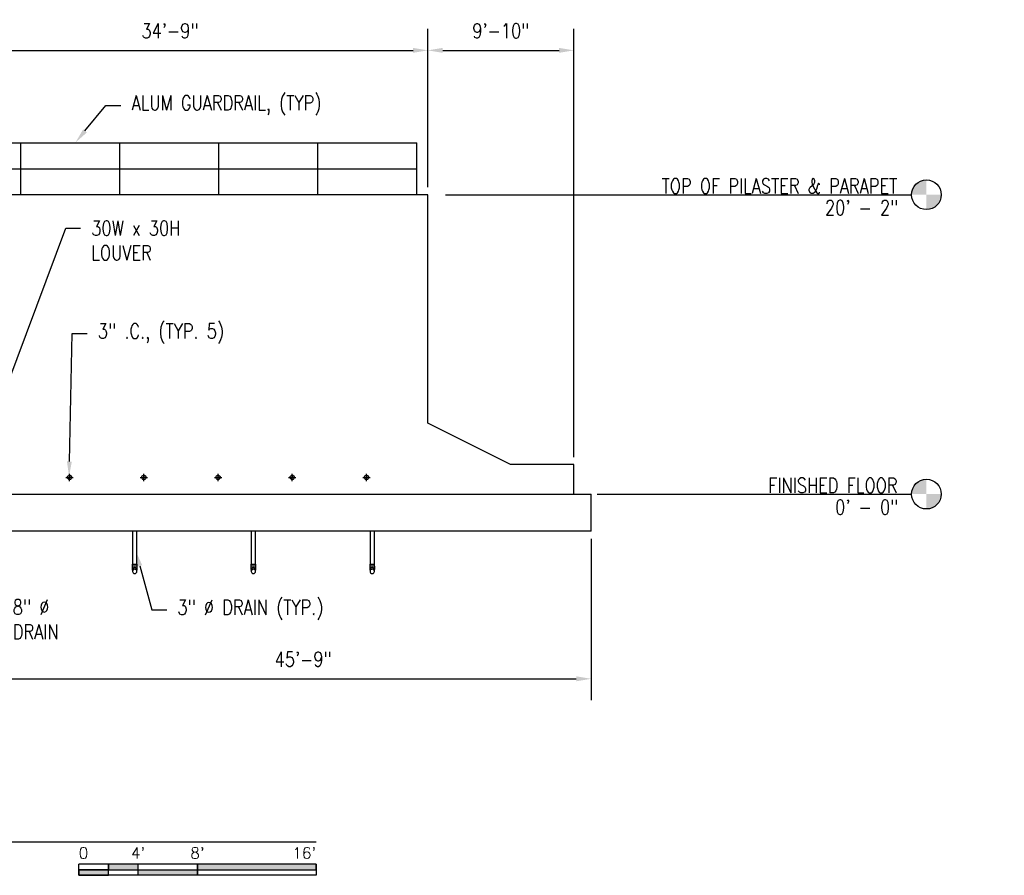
# Model space of a CAD drawing. Header units: inches. Extents: x -304 to 21107, y -311 to 413.
# Tile 61 of 62: x 2240 to 3036, y -308 to 383. Entities that reach past the tile are written whole.
import ezdxf
from ezdxf import colors
from ezdxf.entities.mleader import LeaderData, LeaderLine
from ezdxf.enums import TextEntityAlignment as Align
from ezdxf.math import Vec2, Vec3

# ---------------------------------------------------------------- set-up
doc = ezdxf.new("R2010")
doc.units = ezdxf.units.IN
doc.header["$MEASUREMENT"] = 0
doc.header["$PDMODE"] = 2
doc.header["$PDSIZE"] = -10
for name, color, linetype in [('A-DETL', 3, 'Continuous'), ('A-FLOR', 173, 'Continuous'), ('A-WALL', 4, 'Continuous'), ('P-PIPE', 3, 'Continuous'), ('P-PIPE-CNTR', 3, 'Continuous'), ('S-ANNO-DIMS-A1', 1, 'Continuous'), ('S-ANNO-NOTE-A1', 2, 'Continuous'), ('S-ANNO-NOTE-C1', 2, 'Continuous'), ('S-ANNO-SYMB', 2, 'Continuous'), ('S-DETL-MEDM', 3, 'Continuous')]:
    doc.layers.add(name, color=color, linetype=linetype)
doc.styles.add('Annotative', font='romans.shx', dxfattribs={"width": 0.8, "height": 0.125})
doc.styles.add('Arial', font='romans.shx', dxfattribs={"width": 0.8})
doc.dimstyles.new('Annotative', dxfattribs={"dimscale": 0, "dimtxt": 0.125, "dimasz": 0.125, "dimexe": 0.18, "dimexo": 0.0625, "dimgap": 0.09, "dimtad": 1, "dimdec": 3, "dimzin": 3, "dimdsep": 46, "dimlunit": 4, "dimtxsty": 'Annotative', "dimcen": 0.09, "dimclrt": 2, "dimazin": 2, "dimtfac": 1, "dimtdec": 3, "dimtmove": 0, "dimatfit": 0, "dimfxl": 1, "dimtfill": 1, "dimfrac": 2, "dimtolj": 1, "dimtzin": 0, "dimarcsym": 0})

# ---------------------------------------------------------------- blocks, each defined once
blk = doc.blocks.new('Level - Circle-570883-ELEVATION _DOOR SIDE_')
at = {"layer": 'S-ANNO-SYMB', "lineweight": -3}
h = blk.add_hatch(color=256, dxfattribs=at)
edge = h.paths.add_edge_path()
edge.add_line((2445.35, 0), (2433.35, 0))
edge.add_arc((2445.35, 0), 12, 90, 180, ccw=False)
edge.add_line((2445.35, 12), (2445.35, 0))
h = blk.add_hatch(color=256, dxfattribs=at)
edge = h.paths.add_edge_path()
edge.add_line((2445.35, -12), (2445.35, 0))
edge.add_line((2445.35, 0), (2457.35, 0))
edge.add_arc((2445.35, 0), 12, 270, 360, ccw=False)
blk.add_circle((2445.35, 0), 12, dxfattribs=at)
blk = doc.blocks.new('Bend - PVC - Sch 40 - DWV_USACE - Standard-V8-ELEVATION _DOOR SIDE_ CONTINUED')
at = {"layer": 'P-PIPE'}
for p, q in [((2235.08, -56.69), (2235.08, -58.19)), ((2235.08, -56.69), (2237.06, -56.69)), ((2237.06, -58.19), (2235.08, -58.19)), ((2235.08, -61.28), (2235.08, -61.3)), ((2235.31, -60.39), (2235.31, -60.38)), ((2237.06, -56.69), (2239.04, -56.69)), ((2239.04, -58.19), (2237.06, -58.19)), ((2238.81, -60.38), (2238.81, -60.39)), ((2239.04, -58.19), (2239.04, -56.69)), ((2239.04, -61.3), (2239.04, -61.28))]:
    blk.add_line(p, q, dxfattribs=at)
at = {"layer": 'P-PIPE', "flags": 128}
for points in [[(2235.31, -60.37), (2235.31, -60.32), (2235.31, -60.23), (2235.31, -60.13), (2235.31, -60.04), (2235.31, -59.93), (2235.31, -59.83), (2235.31, -59.73), (2235.31, -59.62), (2235.31, -59.51), (2235.31, -59.39), (2235.31, -59.28), (2235.31, -59.16), (2235.31, -59.04), (2235.31, -58.92), (2235.31, -58.8), (2235.31, -58.68), (2235.31, -58.56), (2235.31, -58.43), (2235.31, -58.31), (2235.31, -58.19), (2235.31, -58.19)], [(2235.31, -61.28), (2235.31, -61.28), (2235.31, -61.27), (2235.31, -61.26), (2235.31, -61.24), (2235.31, -61.21), (2235.31, -61.18), (2235.31, -61.15), (2235.31, -61.11), (2235.31, -61.07), (2235.31, -61.02), (2235.31, -60.97)], [(2238.81, -58.19), (2238.81, -58.31), (2238.81, -58.43), (2238.81, -58.56), (2238.81, -58.68), (2238.81, -58.8), (2238.81, -58.92), (2238.81, -59.04), (2238.81, -59.16), (2238.81, -59.28), (2238.81, -59.39), (2238.81, -59.5), (2238.81, -59.62), (2238.81, -59.72), (2238.81, -59.83), (2238.81, -59.93), (2238.81, -60.03), (2238.81, -60.13), (2238.81, -60.23), (2238.81, -60.32), (2238.81, -60.37)], [(2238.81, -60.97), (2238.81, -61.02), (2238.81, -61.07), (2238.81, -61.11), (2238.81, -61.15), (2238.81, -61.18), (2238.81, -61.21), (2238.81, -61.24), (2238.81, -61.25), (2238.81, -61.27), (2238.81, -61.28), (2238.81, -61.28)]]:
    blk.add_lwpolyline(points, dxfattribs=at)
at = {"layer": 'P-PIPE'}
for centre, major_axis, start_param, end_param in [((2237.06, -61.3), (1.98, 0), 1.570796, 3.61734), ((2237.06, -61.28), (-1.98, 0), 4.712389, 6.283185), ((2237.06, -61.28), (-1.98, 0), 3.141593, 4.712389), ((2237.06, -61.3), (1.98, 0), 5.807438, 7.853982)]:
    blk.add_ellipse(centre, major_axis=major_axis, ratio=0.999946, start_param=start_param, end_param=end_param, dxfattribs=at)
blk = doc.blocks.new('*D46')
at = {"layer": 'Defpoints', "color": 0, "transparency": 16777216}
for p in [(2570.08, 358.66), (2153.08, 242), (2570.08, 242)]:
    blk.add_point(p, dxfattribs=at)
at = {"layer": 'S-ANNO-DIMS-A1', "color": 0, "lineweight": -2, "transparency": 16777216}
blk.add_line((2165.08, 358.66), (2558.08, 358.66), dxfattribs=at)
at = {"layer": 'S-ANNO-DIMS-A1', "color": 0, "transparency": 16777216}
for points in [[(2165.08, 360.66), (2165.08, 356.66), (2153.08, 358.66)], [(2558.08, 360.66), (2558.08, 356.66), (2570.08, 358.66)]]:
    blk.add_solid(points, dxfattribs=at)
at = {"layer": 'S-ANNO-DIMS-A1', "color": 2, "transparency": 16777216, "insert": (2361.58, 374.44), "char_height": 12, "attachment_point": 5, "style": 'Annotative', "bg_fill": 3, "box_fill_scale": 1.25, "bg_fill_color": 256, "bg_fill_true_color": 13158600, "bg_fill_transparency": 0}
blk.add_mtext('\\A1;34\'-9"', dxfattribs=at)
blk = doc.blocks.new('*D47')
at = {"layer": 'Defpoints', "color": 0, "transparency": 16777216}
for p in [(2688.08, 358.66), (2570.08, 242), (2688.08, 24)]:
    blk.add_point(p, dxfattribs=at)
at = {"layer": 'S-ANNO-DIMS-A1', "color": 0, "lineweight": -2, "transparency": 16777216}
for p, q in [((2570.08, 248), (2570.08, 375.94)), ((2688.08, 30), (2688.08, 375.94)), ((2582.08, 358.66), (2676.08, 358.66))]:
    blk.add_line(p, q, dxfattribs=at)
at = {"layer": 'S-ANNO-DIMS-A1', "color": 0, "transparency": 16777216}
for points in [[(2582.08, 360.66), (2582.08, 356.66), (2570.08, 358.66)], [(2676.08, 360.66), (2676.08, 356.66), (2688.08, 358.66)]]:
    blk.add_solid(points, dxfattribs=at)
at = {"layer": 'S-ANNO-DIMS-A1', "color": 2, "transparency": 16777216, "insert": (2629.08, 374.44), "char_height": 12, "attachment_point": 5, "style": 'Annotative', "bg_fill": 3, "box_fill_scale": 1.25, "bg_fill_color": 256, "bg_fill_true_color": 13158600, "bg_fill_transparency": 0}
blk.add_mtext('\\A1;9\'-10"', dxfattribs=at)
blk = doc.blocks.new('*D48')
at = {"layer": 'Defpoints', "color": 0, "transparency": 16777216}
for p in [(2153.08, 0), (2702.08, -30), (2702.08, -149.24)]:
    blk.add_point(p, dxfattribs=at)
at = {"layer": 'S-ANNO-DIMS-A1', "color": 0, "lineweight": -2, "transparency": 16777216}
for p, q in [((2702.08, -36), (2702.08, -166.52)), ((2165.08, -149.24), (2690.08, -149.24))]:
    blk.add_line(p, q, dxfattribs=at)
at = {"layer": 'S-ANNO-DIMS-A1', "color": 0, "transparency": 16777216}
for points in [[(2165.08, -147.24), (2165.08, -151.24), (2153.08, -149.24)], [(2690.08, -147.24), (2690.08, -151.24), (2702.08, -149.24)]]:
    blk.add_solid(points, dxfattribs=at)
at = {"layer": 'S-ANNO-DIMS-A1', "color": 2, "transparency": 16777216, "insert": (2469.23, -133.46), "char_height": 12, "attachment_point": 5, "style": 'Annotative', "bg_fill": 3, "box_fill_scale": 1.25, "bg_fill_color": 256, "bg_fill_true_color": 13158600, "bg_fill_transparency": 0}
blk.add_mtext('\\A1;45\'-9"', dxfattribs=at)
blk = doc.blocks.new('*U21')
at = {"linetype": 'Continuous', "lineweight": -3}
blk.add_line((1.125, 0.625), (29.5, 0.625), dxfattribs=at)
at = {"lineweight": -3, "style": 'Arial'}
blk.add_attdef('DRAWING_AREA_TITLE', text='', height=0.1875, dxfattribs=at).set_placement((1.3743, 0.6339), align=Align.BOTTOM_LEFT)
blk.add_attdef('X#', text='', height=0.1875, dxfattribs=at).set_placement((0.8125, 0.625), align=Align.MIDDLE_CENTER)
blk.add_attdef('SCALE:', text='', height=0.0938, dxfattribs=at).set_placement((1.3743, 0.5606), align=Align.TOP_LEFT)
blk = doc.blocks.new('*U22')
for points in [[(-2, -0.2812), (-1.75, -0.2812), (-1.75, -0.2344), (-2, -0.2344)], [(-1.75, -0.2344), (-1.5, -0.2344), (-1.5, -0.1875), (-1.75, -0.1875)], [(-1.5, -0.2344), (-1, -0.2344), (-1, -0.2812), (-1.5, -0.2812)], [(-1, -0.2344), (0, -0.2344), (0, -0.1875), (-1, -0.1875)]]:
    blk.add_hatch(color=256).paths.add_polyline_path(points)
for p, q in [((0, -0.1875), (-2, -0.1875)), ((-2, -0.2812), (-2, -0.1875)), ((-2, -0.2344), (0, -0.2344)), ((-1.75, -0.2812), (-1.75, -0.1875)), ((-1.5, -0.2812), (-1.5, -0.1875)), ((-1, -0.2812), (-1, -0.1885)), ((0, -0.1875), (0, -0.2812)), ((0, -0.2812), (-2, -0.2812))]:
    blk.add_line(p, q)
at = {"flags": 128}
for points in [[(-2, -0.2812), (-1.75, -0.2812), (-1.75, -0.2344), (-2, -0.2344), (-2, -0.2812)], [(-1.75, -0.2344), (-1.5, -0.2344), (-1.5, -0.1875), (-1.75, -0.1875), (-1.75, -0.2344)], [(-1.5, -0.2344), (-1, -0.2344), (-1, -0.2812), (-1.5, -0.2812), (-1.5, -0.2344)], [(-1, -0.2344), (0, -0.2344), (0, -0.1875), (-1, -0.1875), (-1, -0.2344)]]:
    blk.add_lwpolyline(points, close=True, dxfattribs=at)
at = {"style": 'Arial'}
blk.add_text('0', height=0.0937, dxfattribs=at).set_placement((-2, -0.0937), align=Align.MIDDLE_LEFT)
for s, p in [("4'", (-1.5, -0.0937)), ("8'", (-1, -0.0937))]:
    blk.add_text(s, height=0.09375, dxfattribs=at).set_placement(p, align=Align.MIDDLE_CENTER)
blk.add_text("16'", height=0.09375, dxfattribs=at).set_placement((0, -0.0937), align=Align.MIDDLE_RIGHT)

msp = doc.modelspace()

# ---------------------------------------------------------------- linework, layer by layer
at = {"layer": 'A-DETL'}
for p, q in [((2241.0774, 242), (2241.0774, 284)), ((2321.0774, 242), (2321.0774, 284)), ((2401.0774, 242), (2401.0774, 284)), ((2481.0774, 242), (2481.0774, 284)), ((2561.0774, 242), (2561.0774, 284))]:
    msp.add_line(p, q, dxfattribs=at)
at = {"layer": 'A-FLOR', "lineweight": -3}
for p, q in [((-299.9226, 0), (2702.0774, 0)), ((2702.0774, -30), (2702.0774, 0)), ((2702.0774, -30), (2207.0774, -30))]:
    msp.add_line(p, q, dxfattribs=at)
at = {"layer": 'P-PIPE', "lineweight": -3}
for p, q in [((2331.3083, -30), (2331.3083, -56.6863)), ((2334.8083, -56.6863), (2334.8083, -30)), ((2427.3083, -30), (2427.3083, -56.6863)), ((2430.8083, -56.6863), (2430.8083, -30)), ((2523.3083, -30), (2523.3083, -56.6863)), ((2526.8083, -56.6863), (2526.8083, -30)), ((2331.3083, -61.2969), (2331.3083, -62.4017)), ((2334.8083, -62.4017), (2334.8083, -61.2969)), ((2427.3083, -61.2969), (2427.3083, -62.4017)), ((2430.8083, -62.4017), (2430.8083, -61.2969)), ((2523.3083, -61.2969), (2523.3083, -62.4017)), ((2526.8083, -62.4017), (2526.8083, -61.2969))]:
    msp.add_line(p, q, dxfattribs=at)
for centre in [(2280.46, 13.5), (2340.46, 13.5), (2400.46, 13.5), (2460.46, 13.5), (2520.46, 13.5)]:
    msp.add_circle(centre, 1.75, dxfattribs=at)
for centre, start, end in [((2280.46, 12.625), 90.3429456, 270), ((2280.46, 14.375), 270.3429456, 90), ((2340.46, 12.625), 90.3429456, 270), ((2340.46, 14.375), 270.3429456, 90), ((2400.46, 12.625), 90.3429456, 270), ((2400.46, 14.375), 270.3429456, 90), ((2460.46, 12.625), 90.3429456, 270), ((2460.46, 14.375), 270.3429456, 90), ((2520.46, 12.625), 90.3429456, 270), ((2520.46, 14.375), 270.3429456, 90)]:
    msp.add_arc(centre, 0.875, start, end, dxfattribs=at)
for centre, major_axis, start_param, end_param in [((2333.0583, -61.2969), (1.75, 0), 1.57079633, 3.14159265), ((2333.0583, -62.4017), (-1.75, 0), 4.71238898, 6.28318531), ((2333.0583, -62.4017), (1.75, 0), 3.14159265, 4.71238898), ((2333.0583, -61.2969), (1.75, 0), 0, 1.57079633), ((2333.0583, -62.4017), (-1.75, 0), 3.14159265, 4.71238898), ((2333.0583, -62.4017), (1.75, 0), 4.71238898, 6.28318531), ((2429.0583, -61.2969), (1.75, 0), 1.57079633, 3.14159265), ((2429.0583, -62.4017), (-1.75, 0), 4.71238898, 6.28318531), ((2429.0583, -62.4017), (1.75, 0), 3.14159265, 4.71238898), ((2429.0583, -61.2969), (1.75, 0), 0, 1.57079633), ((2429.0583, -62.4017), (-1.75, 0), 3.14159265, 4.71238898), ((2429.0583, -62.4017), (1.75, 0), 4.71238898, 6.28318531), ((2525.0583, -61.2969), (1.75, 0), 1.57079633, 3.14159265), ((2525.0583, -62.4017), (-1.75, 0), 4.71238898, 6.28318531), ((2525.0583, -62.4017), (1.75, 0), 3.14159265, 4.71238898), ((2525.0583, -61.2969), (1.75, 0), 0, 1.57079633), ((2525.0583, -62.4017), (-1.75, 0), 3.14159265, 4.71238898), ((2525.0583, -62.4017), (1.75, 0), 4.71238898, 6.28318531)]:
    msp.add_ellipse(centre, major_axis=major_axis, ratio=0.99994575, start_param=start_param, end_param=end_param, dxfattribs=at)
at = {"layer": 'P-PIPE-CNTR', "lineweight": -3}
for p, q in [((2280.46, 10.5), (2280.46, 16.5)), ((2340.46, 10.5), (2340.46, 16.5)), ((2400.46, 10.5), (2400.46, 16.5)), ((2460.46, 10.5), (2460.46, 16.5)), ((2520.46, 10.5), (2520.46, 16.5)), ((2277.46, 13.5), (2283.46, 13.5)), ((2337.46, 13.5), (2343.46, 13.5)), ((2397.46, 13.5), (2403.46, 13.5)), ((2457.46, 13.5), (2463.46, 13.5)), ((2517.46, 13.5), (2523.46, 13.5))]:
    msp.add_line(p, q, dxfattribs=at)
at = {"layer": 'S-DETL-MEDM'}
for p, q in [((116.5348, 284), (2561.0774, 284)), ((-158.9226, 263), (2561.0774, 263))]:
    msp.add_line(p, q, dxfattribs=at)

# ---------------------------------------------------------------- block references
at = {"layer": 'P-PIPE', "lineweight": -3}
for p in [(96, 0), (192, 0), (288, 0)]:
    msp.add_blockref('Bend - PVC - Sch 40 - DWV_USACE - Standard-V8-ELEVATION _DOOR SIDE_ CONTINUED', p, dxfattribs=at)
at = {"layer": 'S-ANNO-SYMB', "lineweight": -3}
for p in [(527.7633, 242), (527.7633, 0)]:
    msp.add_blockref('Level - Circle-570883-ELEVATION _DOOR SIDE_', p, dxfattribs=at)
at = {"layer": 'S-ANNO-SYMB', "lineweight": -3, "xscale": 96.00000097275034, "yscale": 96.00000097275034, "zscale": 96.00000097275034}
for name, p in [('*U21', (-352.1906, -341.0439)), ('*U22', (2479.8095, -281.0439))]:
    msp.add_blockref(name, p, dxfattribs=at)

# ---------------------------------------------------------------- texts
at = {"layer": 'S-ANNO-NOTE-C1', "lineweight": -3, "char_height": 12, "attachment_point": 9, "line_spacing_factor": 0.981704, "style": 'Annotative', "bg_fill": 2}
for s, insert, width in [('\\pxqr,t3.2,6.4,9.6,12.8,16,19.2,22.4,25.6,28.8,32,35.2,38.4,41.6,44.8,48,51.2,54.4,57.6,60.8,64,67.2,70.4,73.6,76.8,80,83.2,86.4,89.6,92.8,96,99.2,102.4;TOP OF PILASTER & PARAPET', (2949.5469, 243.0367), 221.514455), ('FINISHED FLOOR', (2949.7679, 1.049), 149.083526)]:
    msp.add_mtext(s, dxfattribs=dict(at, insert=insert, width=width))

# ---------------------------------------------------------------- leaders
at = {"layer": 'S-ANNO-NOTE-C1', "lineweight": -3}
ml = msp.add_multileader_mtext('Standard', dxfattribs=at)
ml.set_content('30W x 30H LOUVER', color=256, style='Annotative')
ml.set_leader_properties(color=1, linetype='ByLayer', lineweight=-1)
ml.build(insert=Vec2(0, 0))
ml.multileader.update_dxf_attribs({"text_right_attachment_type": 3, "dogleg_length": 0.125, "arrow_head_size": 12, "scale": 96})
ctx = ml.context
ctx.base_point, ctx.scale, ctx.char_height, ctx.arrow_head_size, ctx.landing_gap_size, ctx.plane_origin = Vec3(86.8076, 192.6119), 96, 12, 12, 8.64, Vec3(85.249, 220.4827)
ctx.right_attachment = 3
notes = []
notes.append((ctx, [(0, (1, 1, 0), (197.4591, 172.6119), (-1, 0), 12, [(0, [(186.0774, 51)], 0, [])])]))
ctx.mtext.insert, ctx.mtext.width, ctx.mtext.flow_direction = Vec3(95.4476, 198.6119), 89.401183, 5
ml = msp.add_multileader_mtext('Standard', dxfattribs=at)
ml.set_content('8" %%C\\PDRAIN', color=256, style='Annotative')
ml.set_leader_properties(color=1, linetype='ByLayer', lineweight=-1)
ml.build(insert=Vec2(0, 0))
ml.multileader.update_dxf_attribs({"text_right_attachment_type": 3, "dogleg_length": 0.125, "arrow_head_size": 12, "scale": 96})
ctx = ml.context
ctx.base_point, ctx.scale, ctx.char_height, ctx.arrow_head_size, ctx.landing_gap_size, ctx.plane_origin = Vec3(87.1841, -84.2171), 96, 12, 12, 8.64, Vec3(201.0316, -64.4282)
ctx.right_attachment = 3
notes.append((ctx, [(0, (1, 1, 0), (153.9498, -106.5028), (-1, 0), 12, [(0, [(201.0316, -64.4282)], 0, [])])]))
ctx.mtext.insert, ctx.mtext.width, ctx.mtext.flow_direction = Vec3(95.8241, -78.2171), 72.922873, 5
for ctx, leaders in notes:
    for number, flags, end, landing, length, lines in leaders:
        leader = LeaderData()
        leader.index, (leader.has_last_leader_line, leader.has_dogleg_vector, leader.attachment_direction) = number, flags
        leader.last_leader_point, leader.dogleg_vector, leader.dogleg_length = Vec3(end), Vec3(landing), length
        for number, points, colour, breaks in lines:
            line = LeaderLine()
            line.index, line.vertices, line.color, line.breaks = number, Vec3.list(points), colors.encode_raw_color(colour), breaks
            leader.lines.append(line)
        ctx.leaders.append(leader)

# ---------------------------------------------------------------- next in the draw order: texts
at = {"layer": 'S-ANNO-NOTE-C1', "lineweight": -3, "char_height": 12, "attachment_point": 3, "line_spacing_factor": 0.981704, "style": 'Annotative', "bg_fill": 2}
for s, insert, width in [('\\pxqr,t3.2,6.4,9.6,12.8,16,19.2,22.4,25.6,28.8,32,35.2,38.4,41.6,44.8,48,51.2,54.4,57.6,60.8,64,67.2,70.4,73.6,76.8,80,83.2,86.4,89.6,92.8,96,99.2,102.4;20\' - 2"', (2950.3558, 237.5166), 72.990236), ('\\pxqr,t3.2,6.4,9.6,12.8,16,19.2,22.4,25.6,28.8,32,35.2,38.4,41.6,44.8,48,51.2,54.4,57.6,60.8,64,67.2,70.4,73.6,76.8,80,83.2,86.4,89.6,92.8,96,99.2,102.4;0\' - 0"', (2950.3558, -4.4834), 63.405354)]:
    msp.add_mtext(s, dxfattribs=dict(at, insert=insert, width=width))

# ---------------------------------------------------------------- next in the draw order: dimensions: what is measured, and where the dimension line sits
at = {"layer": 'S-ANNO-DIMS-A1'}
dim = msp.add_linear_dim(base=(2702.0774, -149.2408), p1=(2153.0774, 0), p2=(2702.0774, -30), dimstyle='Annotative', override={"dimpost": '\\X', "dimse1": 1}, dxfattribs=at)
dim.commit()
dim.dimension.update_dxf_attribs({"geometry": '*D48', "text_midpoint": (2469.2333, -149.2408), "dimtype": 160})

# ---------------------------------------------------------------- next in the draw order: leaders
at = {"layer": 'S-ANNO-NOTE-C1', "lineweight": -3}
ml = msp.add_multileader_mtext('Standard', dxfattribs=at)
ml.set_content('{\\C256;ALUM GUARDRAIL, (TYP)}', color=256, style='Annotative')
ml.set_leader_properties(color=1, linetype='ByLayer', lineweight=-1)
ml.build(insert=Vec2(0, 0))
ml.multileader.update_dxf_attribs({"text_right_attachment_type": 3, "dogleg_length": 0.125, "arrow_head_size": 12, "scale": 96})
ctx = ml.context
ctx.base_point, ctx.scale, ctx.char_height, ctx.arrow_head_size, ctx.landing_gap_size, ctx.plane_origin = Vec3(1512.7859, 314.194), 96, 12, 12, 8.64, Vec3(1454.7388, 377.7643)
ctx.right_attachment = 3
notes = []
notes.append((ctx, [(1, (1, 1, 0), (1500.7859, 314.194), (1, 0), 12, [(0, [(1476.2024, 284.25)], 0, [])])]))
ctx.mtext.insert, ctx.mtext.width, ctx.mtext.flow_direction = Vec3(1521.4259, 322.194), 195.586447, 5
ml = msp.add_multileader_mtext('Standard', dxfattribs=at)
ml.set_content('3" .C., (TYP. 5)', color=256, style='Annotative')
ml.set_leader_properties(color=1, linetype='ByLayer', lineweight=-1)
ml.build(insert=Vec2(0, 0))
ml.multileader.update_dxf_attribs({"text_right_attachment_type": 3, "dogleg_length": 0.125, "arrow_head_size": 12, "scale": 96})
ctx = ml.context
ctx.base_point, ctx.scale, ctx.char_height, ctx.arrow_head_size, ctx.landing_gap_size, ctx.plane_origin = Vec3(-60.3847, 129.7973), 96, 12, 12, 8.64, Vec3(-60.3188, 11.9328)
ctx.right_attachment = 3
notes.append((ctx, [(1, (1, 1, 0), (-72.3847, 129.7973), (1, 0), 12, [(0, [(-60.9408, 15.8264)], 0, [])])]))
ctx.mtext.insert, ctx.mtext.width, ctx.mtext.defined_height, ctx.mtext.flow_direction = Vec3(-51.7447, 137.7973), 137.642397, 60.9173, 5
for ctx, leaders in notes:
    for number, flags, end, landing, length, lines in leaders:
        leader = LeaderData()
        leader.index, (leader.has_last_leader_line, leader.has_dogleg_vector, leader.attachment_direction) = number, flags
        leader.last_leader_point, leader.dogleg_vector, leader.dogleg_length = Vec3(end), Vec3(landing), length
        for number, points, colour, breaks in lines:
            line = LeaderLine()
            line.index, line.vertices, line.color, line.breaks = number, Vec3.list(points), colors.encode_raw_color(colour), breaks
            leader.lines.append(line)
        ctx.leaders.append(leader)

# ---------------------------------------------------------------- next in the draw order: linework, layer by layer
at = {"layer": 'S-ANNO-SYMB', "lineweight": -3}
msp.add_line((2706.8945, 0), (2961.1181, 0), dxfattribs=at)

# ---------------------------------------------------------------- next in the draw order: dimensions: what is measured, and where the dimension line sits
at = {"layer": 'S-ANNO-DIMS-A1'}
dim = msp.add_linear_dim(base=(2570.0774, 358.6579), p1=(2153.0774, 242), p2=(2570.0774, 242), dimstyle='Annotative', override={"dimpost": '\\X', "dimse1": 1, "dimse2": 1}, dxfattribs=at)
dim.commit()
dim.dimension.update_dxf_attribs({"geometry": '*D46', "text_midpoint": (2361.5774, 374.4408)})

# ---------------------------------------------------------------- next in the draw order: leaders
at = {"layer": 'S-ANNO-NOTE-A1', "lineweight": -3}
ml = msp.add_multileader_mtext('Standard', dxfattribs=at)
ml.set_content('30W x 30H\\PLOUVER', color=256, style='Annotative')
ml.set_leader_properties(color=1, linetype='ByLayer', lineweight=-1)
ml.build(insert=Vec2(0, 0))
ml.multileader.update_dxf_attribs({"text_right_attachment_type": 3, "dogleg_length": 0.125, "arrow_head_size": 12, "scale": 96})
ctx = ml.context
ctx.base_point, ctx.scale, ctx.char_height, ctx.arrow_head_size, ctx.landing_gap_size, ctx.plane_origin = Vec3(2289.3456, 215.0071), 96, 12, 12, 8.64, Vec3(2123.1808, 220.4827)
ctx.right_attachment = 3
notes = []
notes.append((ctx, [(1, (1, 1, 0), (2277.3456, 215.0071), (1, 0), 12, [(0, [(2216.0774, 51)], 0, [])])]))
ctx.mtext.insert, ctx.mtext.width, ctx.mtext.flow_direction = Vec3(2297.9856, 221.0071), 89.401183, 5
at = {"layer": 'S-ANNO-NOTE-C1', "lineweight": -3}
ml = msp.add_multileader_mtext('Standard', dxfattribs=at)
ml.set_content('3" %%C DRAIN (TYP.)', color=256, style='Annotative')
ml.set_leader_properties(color=1, linetype='ByLayer', lineweight=-1)
ml.build(insert=Vec2(0, 0))
ml.multileader.update_dxf_attribs({"text_right_attachment_type": 3, "dogleg_length": 0.125, "arrow_head_size": 12, "scale": 96})
ctx = ml.context
ctx.base_point, ctx.scale, ctx.char_height, ctx.arrow_head_size, ctx.landing_gap_size, ctx.plane_origin = Vec3(2358.9632, -93.4877), 96, 12, 12, 8.64, Vec3(2236.7388, -64.4282)
ctx.right_attachment = 3
notes.append((ctx, [(1, (1, 1, 0), (2346.9632, -93.4877), (1, 0), 12, [(0, [(2334.0756, -46.3432)], 0, [])])]))
ctx.mtext.insert, ctx.mtext.width, ctx.mtext.flow_direction = Vec3(2367.6032, -85.4877), 132.504589, 5
ml = msp.add_multileader_mtext('Standard', dxfattribs=at)
ml.set_content('8" %%C\\PDRAIN', color=256, style='Annotative')
ml.set_leader_properties(color=1, linetype='ByLayer', lineweight=-1)
ml.build(insert=Vec2(0, 0))
ml.multileader.update_dxf_attribs({"text_right_attachment_type": 3, "dogleg_length": 0.125, "arrow_head_size": 12, "scale": 96})
ctx = ml.context
ctx.base_point, ctx.scale, ctx.char_height, ctx.arrow_head_size, ctx.landing_gap_size, ctx.plane_origin = Vec3(2225.8609, -91.2668), 96, 12, 12, 8.64, Vec3(2196.5968, -56.3912)
ctx.right_attachment = 3
notes.append((ctx, [(1, (1, 1, 0), (2213.8609, -91.2668), (1, 0), 12, [(0, [(2201.3381, -68.1364)], 0, [])])]))
ctx.mtext.insert, ctx.mtext.width, ctx.mtext.flow_direction = Vec3(2234.5009, -85.2668), 72.922873, 5
for ctx, leaders in notes:
    for number, flags, end, landing, length, lines in leaders:
        leader = LeaderData()
        leader.index, (leader.has_last_leader_line, leader.has_dogleg_vector, leader.attachment_direction) = number, flags
        leader.last_leader_point, leader.dogleg_vector, leader.dogleg_length = Vec3(end), Vec3(landing), length
        for number, points, colour, breaks in lines:
            line = LeaderLine()
            line.index, line.vertices, line.color, line.breaks = number, Vec3.list(points), colors.encode_raw_color(colour), breaks
            leader.lines.append(line)
        ctx.leaders.append(leader)

# ---------------------------------------------------------------- next in the draw order: dimensions: what is measured, and where the dimension line sits
at = {"layer": 'S-ANNO-DIMS-A1'}
dim = msp.add_linear_dim(base=(2688.0774, 358.6579), p1=(2570.0774, 242), p2=(2688.0774, 24), dimstyle='Annotative', override={"dimpost": '\\X', "dimse1": 0, "dimse2": 0}, dxfattribs=at)
dim.commit()
dim.dimension.update_dxf_attribs({"geometry": '*D47', "text_midpoint": (2629.0774, 374.4408)})

# ---------------------------------------------------------------- next in the draw order: linework, layer by layer
at = {"layer": 'A-WALL', "lineweight": -3}
msp.add_lwpolyline([(2688.0774, 0), (2688.0774, 24), (2636.911, 24), (2570.0774, 57.4168), (2570.0774, 242), (-167.9226, 242), (-167.9226, 54.9168), (-229.7562, 24), (-285.9226, 24), (-285.9226, 0)], dxfattribs=at)
at = {"layer": 'S-ANNO-SYMB', "lineweight": -3}
msp.add_line((2584.3429, 242), (2961.1181, 242), dxfattribs=at)

# ---------------------------------------------------------------- next in the draw order: leaders
at = {"layer": 'S-ANNO-NOTE-A1', "lineweight": -3}
ml = msp.add_multileader_mtext('Standard', dxfattribs=at)
ml.set_content('{\\C256;ALUM GUARDRAIL, (TYP)}', color=256, style='Annotative')
ml.set_leader_properties(color=1, linetype='ByLayer', lineweight=-1)
ml.build(insert=Vec2(0, 0))
ml.multileader.update_dxf_attribs({"text_right_attachment_type": 3, "dogleg_length": 0.125, "arrow_head_size": 12, "scale": 96})
ctx = ml.context
ctx.base_point, ctx.scale, ctx.char_height, ctx.arrow_head_size, ctx.landing_gap_size, ctx.plane_origin = Vec3(2321.8471, 314.194), 96, 12, 12, 8.64, Vec3(2263.8001, 377.7643)
ctx.right_attachment = 3
notes = []
notes.append((ctx, [(1, (1, 1, 0), (2309.8471, 314.194), (1, 0), 12, [(0, [(2285.2636, 284.25)], 0, [])])]))
ctx.mtext.insert, ctx.mtext.width, ctx.mtext.flow_direction = Vec3(2330.4871, 322.194), 195.586447, 5
at = {"layer": 'S-ANNO-NOTE-C1', "lineweight": -3}
ml = msp.add_multileader_mtext('Standard', dxfattribs=at)
ml.set_content('3" .C., (TYP. 5)', color=256, style='Annotative')
ml.set_leader_properties(color=1, linetype='ByLayer', lineweight=-1)
ml.build(insert=Vec2(0, 0))
ml.multileader.update_dxf_attribs({"text_right_attachment_type": 3, "dogleg_length": 0.125, "arrow_head_size": 12, "scale": 96})
ctx = ml.context
ctx.base_point, ctx.scale, ctx.char_height, ctx.arrow_head_size, ctx.landing_gap_size, ctx.plane_origin = Vec3(2294.6489, 129.7973), 96, 12, 12, 8.64, Vec3(2290.6006, 11.9328)
ctx.right_attachment = 3
notes.append((ctx, [(1, (1, 1, 0), (2282.6489, 129.7973), (1, 0), 12, [(0, [(2280.0163, 14.3819)], 0, [])])]))
ctx.mtext.insert, ctx.mtext.width, ctx.mtext.defined_height, ctx.mtext.flow_direction = Vec3(2303.2889, 137.7973), 137.642397, 60.9173, 5
for ctx, leaders in notes:
    for number, flags, end, landing, length, lines in leaders:
        leader = LeaderData()
        leader.index, (leader.has_last_leader_line, leader.has_dogleg_vector, leader.attachment_direction) = number, flags
        leader.last_leader_point, leader.dogleg_vector, leader.dogleg_length = Vec3(end), Vec3(landing), length
        for number, points, colour, breaks in lines:
            line = LeaderLine()
            line.index, line.vertices, line.color, line.breaks = number, Vec3.list(points), colors.encode_raw_color(colour), breaks
            leader.lines.append(line)
        ctx.leaders.append(leader)

doc.saveas('drawing.dxf')
